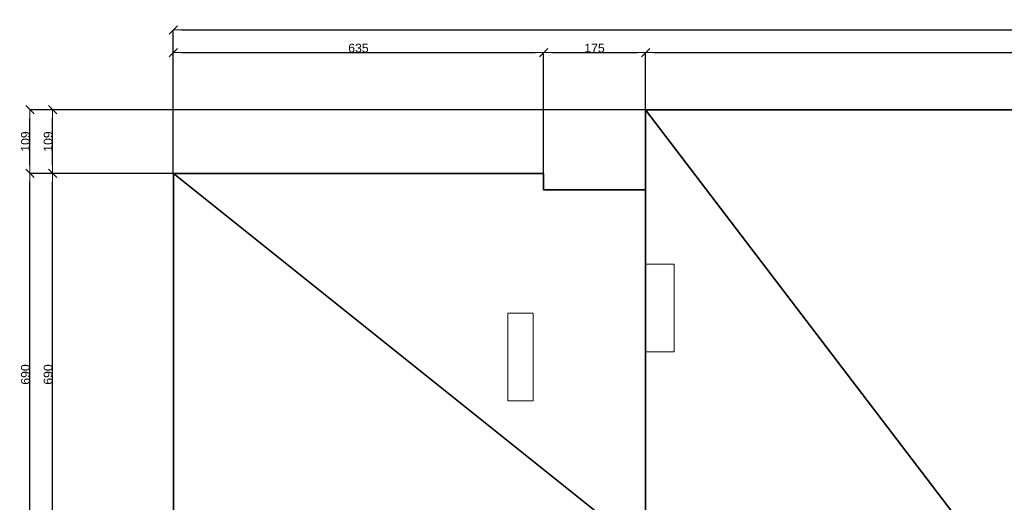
# Model space of a CAD drawing. Header units: metres. Extents: x 7506757 to 756746378, y 5735207 to 582114514.
# Tile 209 of 256: x 7523998 to 7540887, y 5935995 to 5944273. Entities that reach past the tile are written whole.
import ezdxf

# ---------------------------------------------------------------- set-up
doc = ezdxf.new("R2010")
doc.units = ezdxf.units.M
doc.header["$MEASUREMENT"] = 0
doc.header["$PDMODE"] = 2
doc.layers.get('0').update_dxf_attribs({"color": 250, "linetype": 'CONTINUOUS', "lineweight": 100, "plot": 0})
doc.layers.get('Defpoints').update_dxf_attribs({"linetype": 'CONTINUOUS'})
doc.layers.add('M_OCIANA1', color=7, linetype='CONTINUOUS', lineweight=13)
doc.layers.add('M_OCIANA6', color=5, linetype='CONTINUOUS', lineweight=35)
doc.layers.add('PWYMIAR', color=7, linetype='CONTINUOUS')
doc.styles.add('GENERATED_STYLE_1', font='arial.ttf')
doc.dimstyles.new('GENERATED_STYLE__1', dxfattribs={"dimtxt": 150, "dimasz": 142.5, "dimexe": 0.18, "dimexo": 0, "dimgap": 0.09, "dimtad": 1, "dimdec": 0, "dimlfac": 0.1, "dimzin": 0, "dimdsep": 46, "dimtxsty": 'GENERATED_STYLE_1', "dimblk": 'ARROWHEAD_6', "dimblk1": 'ARROWHEAD_6', "dimblk2": 'ARROWHEAD_6', "dimcen": 0.09, "dimclrd": 251, "dimclre": 251, "dimclrt": 7, "dimazin": 0, "dimtfac": 1, "dimtdec": 4, "dimtmove": 0, "dimatfit": 3, "dimfxl": 0, "dimtolj": 1, "dimtzin": 0, "dimarcsym": 0})
doc.dimstyles.new('GENERATED_STYLE__2', dxfattribs={"dimtxt": 150, "dimasz": 142.5, "dimexe": 0.18, "dimexo": 0, "dimgap": 0.09, "dimtad": 1, "dimtih": 1, "dimtoh": 1, "dimdec": 0, "dimlfac": 0.1, "dimzin": 0, "dimdsep": 46, "dimtxsty": 'GENERATED_STYLE_1', "dimblk": 'ARROWHEAD_6', "dimblk1": 'ARROWHEAD_6', "dimblk2": 'ARROWHEAD_6', "dimcen": 0.09, "dimclrd": 251, "dimclre": 251, "dimclrt": 7, "dimazin": 0, "dimtfac": 1, "dimtdec": 4, "dimtmove": 0, "dimatfit": 3, "dimfxl": 0, "dimtolj": 1, "dimtzin": 0, "dimarcsym": 0})

# ---------------------------------------------------------------- blocks, each defined once
blk = doc.blocks.new('ARROWHEAD_6')
at = {"color": 0, "linetype": 'Continuous', "lineweight": 0}
for p, q in [((0, 0), (-1, 0)), ((-0.5, -0.5), (0.5, 0.5))]:
    blk.add_line(p, q, dxfattribs=at)
blk = doc.blocks.new('*D4289')
at = {"layer": 'Defpoints', "color": 0, "linetype": 'Continuous', "transparency": 16777216}
for p in [(7524562, 5941637), (7526633, 5941637), (7534733, 5934737)]:
    blk.add_point(p, dxfattribs=at)
at = {"layer": 'PWYMIAR', "color": 251, "linetype": 'Continuous', "lineweight": -2, "transparency": 16777216}
for p, q in [((7526633, 5941637), (7524562, 5941637)), ((7524562, 5934879), (7524562, 5941494)), ((7534733, 5934737), (7524562, 5934737))]:
    blk.add_line(p, q, dxfattribs=at)
at = {"layer": 'PWYMIAR', "color": 251, "linetype": 'Continuous', "lineweight": -2, "transparency": 16777216, "xscale": 142.5, "yscale": 142.5, "zscale": 142.5}
for p, rotation in [((7524562, 5941637), 90), ((7524562, 5934737), 270)]:
    blk.add_blockref('ARROWHEAD_6', p, dxfattribs=dict(at, rotation=rotation))
at = {"layer": 'PWYMIAR', "color": 7, "linetype": 'Continuous', "lineweight": 13, "transparency": 16777216, "insert": (7524485, 5938187), "char_height": 150, "attachment_point": 5, "rotation": 90, "style": 'GENERATED_STYLE_1'}
blk.add_mtext('\\A1;690', dxfattribs=at)
blk = doc.blocks.new('*D4290')
at = {"layer": 'Defpoints', "color": 0, "linetype": 'Continuous', "transparency": 16777216}
for p in [(7524562, 5942727), (7534733, 5942727), (7526633, 5941637)]:
    blk.add_point(p, dxfattribs=at)
at = {"layer": 'PWYMIAR', "color": 251, "linetype": 'Continuous', "lineweight": -2, "transparency": 16777216}
for p, q in [((7534733, 5942727), (7524562, 5942727)), ((7524562, 5941779), (7524562, 5942584)), ((7526633, 5941637), (7524562, 5941637))]:
    blk.add_line(p, q, dxfattribs=at)
at = {"layer": 'PWYMIAR', "color": 251, "linetype": 'Continuous', "lineweight": -2, "transparency": 16777216, "xscale": 142.5, "yscale": 142.5, "zscale": 142.5}
for p, rotation in [((7524562, 5942727), 90), ((7524562, 5941637), 270)]:
    blk.add_blockref('ARROWHEAD_6', p, dxfattribs=dict(at, rotation=rotation))
at = {"layer": 'PWYMIAR', "color": 7, "linetype": 'Continuous', "lineweight": 13, "transparency": 16777216, "insert": (7524485, 5942182), "char_height": 150, "attachment_point": 5, "rotation": 90, "style": 'GENERATED_STYLE_1'}
blk.add_mtext('\\A1;109', dxfattribs=at)
blk = doc.blocks.new('*D4293')
at = {"layer": 'Defpoints', "color": 0, "linetype": 'Continuous', "transparency": 16777216}
for p in [(7524173, 5941637), (7526633, 5941637), (7534733, 5934737)]:
    blk.add_point(p, dxfattribs=at)
at = {"layer": 'PWYMIAR', "color": 251, "linetype": 'Continuous', "lineweight": -2, "transparency": 16777216}
for p, q in [((7526633, 5941637), (7524173, 5941637)), ((7524173, 5934879), (7524173, 5941494)), ((7534733, 5934737), (7524173, 5934737))]:
    blk.add_line(p, q, dxfattribs=at)
at = {"layer": 'PWYMIAR', "color": 251, "linetype": 'Continuous', "lineweight": -2, "transparency": 16777216, "xscale": 142.5, "yscale": 142.5, "zscale": 142.5}
for p, rotation in [((7524173, 5941637), 90), ((7524173, 5934737), 270)]:
    blk.add_blockref('ARROWHEAD_6', p, dxfattribs=dict(at, rotation=rotation))
at = {"layer": 'PWYMIAR', "color": 7, "linetype": 'Continuous', "lineweight": 13, "transparency": 16777216, "insert": (7524096, 5938187), "char_height": 150, "attachment_point": 5, "rotation": 90, "style": 'GENERATED_STYLE_1'}
blk.add_mtext('\\A1;690', dxfattribs=at)
blk = doc.blocks.new('*D4294')
at = {"layer": 'Defpoints', "color": 0, "linetype": 'Continuous', "transparency": 16777216}
for p in [(7524173, 5942727), (7534733, 5942727), (7526633, 5941637)]:
    blk.add_point(p, dxfattribs=at)
at = {"layer": 'PWYMIAR', "color": 251, "linetype": 'Continuous', "lineweight": -2, "transparency": 16777216}
for p, q in [((7534733, 5942727), (7524173, 5942727)), ((7524173, 5941779), (7524173, 5942584)), ((7526633, 5941637), (7524173, 5941637))]:
    blk.add_line(p, q, dxfattribs=at)
at = {"layer": 'PWYMIAR', "color": 251, "linetype": 'Continuous', "lineweight": -2, "transparency": 16777216, "xscale": 142.5, "yscale": 142.5, "zscale": 142.5}
for p, rotation in [((7524173, 5942727), 90), ((7524173, 5941637), 270)]:
    blk.add_blockref('ARROWHEAD_6', p, dxfattribs=dict(at, rotation=rotation))
at = {"layer": 'PWYMIAR', "color": 7, "linetype": 'Continuous', "lineweight": 13, "transparency": 16777216, "insert": (7524096, 5942182), "char_height": 150, "attachment_point": 5, "rotation": 90, "style": 'GENERATED_STYLE_1'}
blk.add_mtext('\\A1;109', dxfattribs=at)
blk = doc.blocks.new('*D4295')
at = {"layer": 'Defpoints', "color": 0, "linetype": 'Continuous', "transparency": 16777216}
for p in [(7532983, 5943708), (7526633, 5941637), (7532983, 5941637)]:
    blk.add_point(p, dxfattribs=at)
at = {"layer": 'PWYMIAR', "color": 251, "linetype": 'Continuous', "lineweight": -2, "transparency": 16777216}
for p, q in [((7526633, 5941637), (7526633, 5943708)), ((7526776, 5943708), (7532841, 5943708)), ((7532983, 5941637), (7532983, 5943708))]:
    blk.add_line(p, q, dxfattribs=at)
at = {"layer": 'PWYMIAR', "color": 251, "linetype": 'Continuous', "lineweight": -2, "transparency": 16777216, "xscale": 142.5, "yscale": 142.5, "zscale": 142.5, "rotation": 180}
blk.add_blockref('ARROWHEAD_6', (7526633, 5943708), dxfattribs=at)
at = {"layer": 'PWYMIAR', "color": 251, "linetype": 'Continuous', "lineweight": -2, "transparency": 16777216, "xscale": 142.5, "yscale": 142.5, "zscale": 142.5}
blk.add_blockref('ARROWHEAD_6', (7532983, 5943708), dxfattribs=at)
at = {"layer": 'PWYMIAR', "color": 7, "linetype": 'Continuous', "lineweight": 13, "transparency": 16777216, "insert": (7529808, 5943785), "char_height": 150, "attachment_point": 5, "style": 'GENERATED_STYLE_1'}
blk.add_mtext('\\A1;635', dxfattribs=at)
blk = doc.blocks.new('*D4296')
at = {"layer": 'Defpoints', "color": 0, "linetype": 'Continuous', "transparency": 16777216}
for p in [(7534733, 5943708), (7532983, 5941637), (7534733, 5941357)]:
    blk.add_point(p, dxfattribs=at)
at = {"layer": 'PWYMIAR', "color": 251, "linetype": 'Continuous', "lineweight": -2, "transparency": 16777216}
for p, q in [((7532983, 5941637), (7532983, 5943708)), ((7533126, 5943708), (7534591, 5943708)), ((7534733, 5941357), (7534733, 5943708))]:
    blk.add_line(p, q, dxfattribs=at)
at = {"layer": 'PWYMIAR', "color": 251, "linetype": 'Continuous', "lineweight": -2, "transparency": 16777216, "xscale": 142.5, "yscale": 142.5, "zscale": 142.5, "rotation": 180}
blk.add_blockref('ARROWHEAD_6', (7532983, 5943708), dxfattribs=at)
at = {"layer": 'PWYMIAR', "color": 251, "linetype": 'Continuous', "lineweight": -2, "transparency": 16777216, "xscale": 142.5, "yscale": 142.5, "zscale": 142.5}
blk.add_blockref('ARROWHEAD_6', (7534733, 5943708), dxfattribs=at)
at = {"layer": 'PWYMIAR', "color": 7, "linetype": 'Continuous', "lineweight": 13, "transparency": 16777216, "insert": (7533858, 5943785), "char_height": 150, "attachment_point": 5, "style": 'GENERATED_STYLE_1'}
blk.add_mtext('\\A1;175', dxfattribs=at)
blk = doc.blocks.new('*D4297')
at = {"layer": 'Defpoints', "color": 0, "linetype": 'Continuous', "transparency": 16777216}
for p in [(7550263, 5943708), (7550263, 5942727), (7534733, 5941357)]:
    blk.add_point(p, dxfattribs=at)
at = {"layer": 'PWYMIAR', "color": 251, "linetype": 'Continuous', "lineweight": -2, "transparency": 16777216}
for p, q in [((7534733, 5941357), (7534733, 5943708)), ((7534876, 5943708), (7550121, 5943708)), ((7550263, 5942727), (7550263, 5943708))]:
    blk.add_line(p, q, dxfattribs=at)
at = {"layer": 'PWYMIAR', "color": 251, "linetype": 'Continuous', "lineweight": -2, "transparency": 16777216, "xscale": 142.5, "yscale": 142.5, "zscale": 142.5, "rotation": 180}
blk.add_blockref('ARROWHEAD_6', (7534733, 5943708), dxfattribs=at)
at = {"layer": 'PWYMIAR', "color": 251, "linetype": 'Continuous', "lineweight": -2, "transparency": 16777216, "xscale": 142.5, "yscale": 142.5, "zscale": 142.5}
blk.add_blockref('ARROWHEAD_6', (7550263, 5943708), dxfattribs=at)
at = {"layer": 'PWYMIAR', "color": 7, "linetype": 'Continuous', "lineweight": 13, "transparency": 16777216, "insert": (7542498, 5943785), "char_height": 150, "attachment_point": 5, "style": 'GENERATED_STYLE_1'}
blk.add_mtext('\\A1;1553', dxfattribs=at)
blk = doc.blocks.new('*D4300')
at = {"layer": 'Defpoints', "color": 0, "linetype": 'Continuous', "transparency": 16777216}
for p in [(7558253, 5944097), (7526633, 5941637), (7558253, 5941647)]:
    blk.add_point(p, dxfattribs=at)
at = {"layer": 'PWYMIAR', "color": 251, "linetype": 'Continuous', "lineweight": -2, "transparency": 16777216}
for p, q in [((7526633, 5941637), (7526633, 5944098)), ((7526776, 5944097), (7558111, 5944097)), ((7558253, 5941647), (7558253, 5944098))]:
    blk.add_line(p, q, dxfattribs=at)
at = {"layer": 'PWYMIAR', "color": 251, "linetype": 'Continuous', "lineweight": -2, "transparency": 16777216, "xscale": 142.5, "yscale": 142.5, "zscale": 142.5, "rotation": 180}
blk.add_blockref('ARROWHEAD_6', (7526633, 5944097), dxfattribs=at)
at = {"layer": 'PWYMIAR', "color": 251, "linetype": 'Continuous', "lineweight": -2, "transparency": 16777216, "xscale": 142.5, "yscale": 142.5, "zscale": 142.5}
blk.add_blockref('ARROWHEAD_6', (7558253, 5944097), dxfattribs=at)
at = {"layer": 'PWYMIAR', "color": 7, "linetype": 'Continuous', "lineweight": 13, "transparency": 16777216, "insert": (7542443, 5944174), "char_height": 150, "attachment_point": 5, "style": 'GENERATED_STYLE_1'}
blk.add_mtext('\\A1;3162', dxfattribs=at)

msp = doc.modelspace()

# ---------------------------------------------------------------- linework, layer by layer
at = {"layer": 'M_OCIANA1', "linetype": 'Continuous'}
msp.add_line((7550263.4, 5942726.8), (7534733.4, 5942726.8), dxfattribs=at)
at = {"layer": 'M_OCIANA1', "linetype": 'Continuous', "flags": 128}
for points in [[(7535223.4, 5940079.8), (7534733.4, 5940079.8), (7534733.4, 5938575), (7535223.4, 5938575)], [(7532803.4, 5939238.2), (7532373.4, 5939238.2), (7532373.4, 5937733.4), (7532803.4, 5937733.4)]]:
    msp.add_lwpolyline(points, close=True, dxfattribs=at)
at = {"layer": 'M_OCIANA6'}
for p, q in [((7550263.4, 5942726.8), (7534733.4, 5942726.8)), ((7534733.4, 5942726.8), (7540841.2, 5934716.8)), ((7534733.4, 5942726.8), (7534733.4, 5926846.8)), ((7534733.4, 5941356.8), (7534733.4, 5942726.8)), ((7534733.4, 5942726.8), (7550263.4, 5942726.8)), ((7526633.4, 5941636.8), (7534733.4, 5935161.8)), ((7526633.4, 5924316.8), (7526633.4, 5941636.8)), ((7526633.4, 5941636.8), (7532983.4, 5941636.8)), ((7532983.4, 5941636.8), (7532983.4, 5941356.8)), ((7532983.4, 5941356.8), (7534733.4, 5941356.8))]:
    msp.add_line(p, q, dxfattribs=at)
at = {"layer": 'M_OCIANA6', "linetype": 'Continuous'}
for p, q in [((7534733.4, 5942726.8), (7534733.4, 5941356.8)), ((7532983.4, 5941636.8), (7526633.4, 5941636.8)), ((7526633.4, 5941636.8), (7526633.4, 5924316.8)), ((7532983.4, 5941356.8), (7532983.4, 5941636.8)), ((7534733.4, 5941356.8), (7532983.4, 5941356.8))]:
    msp.add_line(p, q, dxfattribs=at)

# ---------------------------------------------------------------- dimensions: what is measured, and where the dimension line sits
at = {"layer": 'PWYMIAR', "color": 251, "linetype": 'Continuous', "lineweight": 13}
for base, p1, p2, picture, middle in [((7558253.4, 5944097.4), (7526633.4, 5941636.8), (7558253.4, 5941646.8), '*D4300', (7542443.4, 5944174.1)), ((7532983.4, 5943708.2), (7526633.4, 5941636.8), (7532983.4, 5941636.8), '*D4295', (7529808.4, 5943785)), ((7534733.4, 5943708.2), (7532983.4, 5941636.8), (7534733.4, 5941356.8), '*D4296', (7533858.4, 5943784.9)), ((7550263.4, 5943708.2), (7534733.4, 5941356.8), (7550263.4, 5942726.8), '*D4297', (7542498.4, 5943785))]:
    dim = msp.add_linear_dim(base=base, p1=p1, p2=p2, dimstyle='GENERATED_STYLE__2', dxfattribs=at)
    dim.commit()
    dim.dimension.update_dxf_attribs({"geometry": picture, "text_midpoint": middle})
for base, p1, p2, picture, middle in [((7524172.8, 5942726.8), (7526633.4, 5941636.8), (7534733.4, 5942726.8), '*D4294', (7524096.2, 5942181.8)), ((7524562, 5942726.8), (7526633.4, 5941636.8), (7534733.4, 5942726.8), '*D4290', (7524485.3, 5942181.8)), ((7524172.8, 5941636.8), (7534733.4, 5934736.8), (7526633.4, 5941636.8), '*D4293', (7524096.2, 5938186.8)), ((7524562, 5941636.8), (7534733.4, 5934736.8), (7526633.4, 5941636.8), '*D4289', (7524485.3, 5938186.8))]:
    dim = msp.add_linear_dim(base=base, p1=p1, p2=p2, angle=90, dimstyle='GENERATED_STYLE__1', dxfattribs=at)
    dim.commit()
    dim.dimension.update_dxf_attribs({"geometry": picture, "text_midpoint": middle})

doc.saveas('drawing.dxf')
